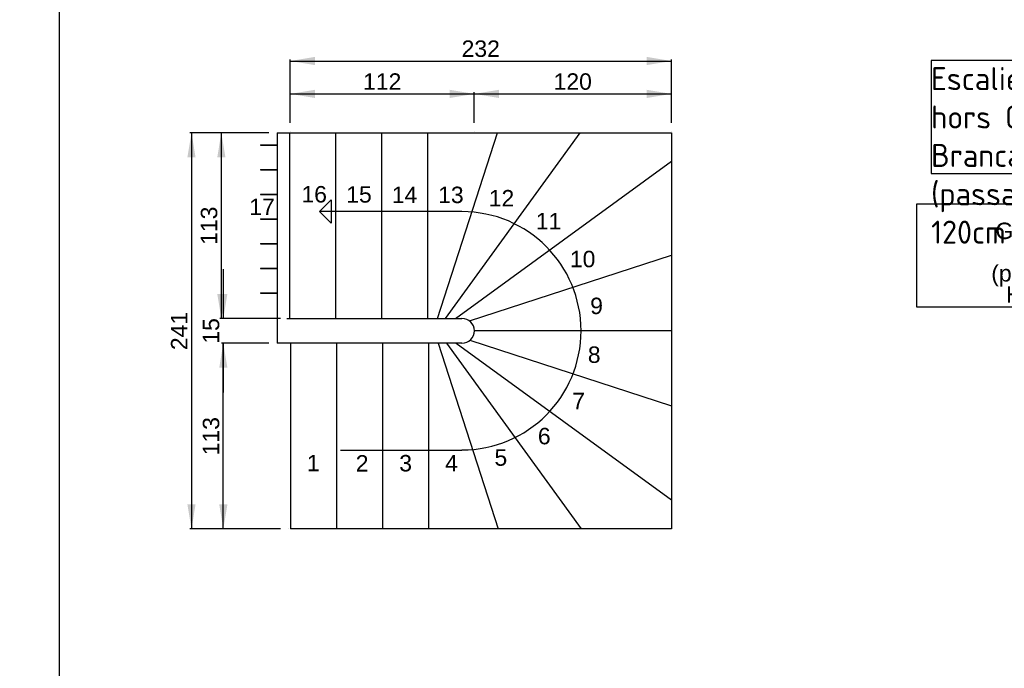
# Model space of a CAD drawing. Header units: millimetres. Extents: x 0 to 24.1, y -2.2 to 28.9.
# Tile 2 of 10: x 0 to 15, y 7.7 to 17.5. Entities that reach past the tile are written whole.
import ezdxf
from ezdxf import colors
from ezdxf.entities.mleader import LeaderData, LeaderLine
from ezdxf.enums import TextEntityAlignment as Align
from ezdxf.math import Vec2, Vec3

# ---------------------------------------------------------------- set-up
doc = ezdxf.new("R2010")
doc.units = ezdxf.units.MM
for name, color, linetype in [('201803570-PLAN1-', 7, 'Continuous'), ('Cartouche', 7, 'Continuous'), ('cotation', 7, 'Continuous'), ('COUPEFIN0', 7, 'Continuous'), ('Défaut', 7, 'Continuous'), ('ESCALIER-1', 7, 'Continuous'), ('GironInf', 7, 'Continuous')]:
    doc.layers.add(name, color=color, linetype=linetype)
doc.styles.add('SEACAD_Arial', font='arial.ttf')
doc.dimstyles.new('ISO', dxfattribs={"dimtxt": 0.25, "dimasz": 0.375, "dimexe": 0.025, "dimexo": 0.125, "dimgap": 0.025, "dimtad": 1, "dimtxsty": 'SEACAD_Arial', "dimblk1": '_SE_FILLED', "dimblk2": '_SE_FILLED', "dimsah": 1, "dimcen": 0, "dimadec": 0, "dimazin": 0, "dimtfac": 1, "dimtdec": 3, "dimtofl": 0, "dimtmove": 0, "dimatfit": 3, "dimfxl": 1, "dimtolj": 1, "dimarcsym": 0})

# ---------------------------------------------------------------- blocks, each defined once
blk = doc.blocks.new('SEANNOT_GROUP')
at = {"layer": 'Défaut', "color": 7, "linetype": 'Continuous', "style": 'SEACAD_Arial'}
blk.add_text('12', height=0.25, dxfattribs=at).set_placement((7.139, 14.933), align=Align.TOP_LEFT)
blk = doc.blocks.new('SEANNOT_GROUP1')
at = {"layer": 'Défaut', "color": 7, "linetype": 'Continuous', "style": 'SEACAD_Arial'}
blk.add_text('13', height=0.25, dxfattribs=at).set_placement((6.369, 14.984), align=Align.TOP_LEFT)
blk = doc.blocks.new('SEANNOT_GROUP2')
at = {"layer": 'Défaut', "color": 7, "linetype": 'Continuous', "style": 'SEACAD_Arial'}
blk.add_text('14', height=0.25, dxfattribs=at).set_placement((5.663, 14.983), align=Align.TOP_LEFT)
blk = doc.blocks.new('SEANNOT_GROUP3')
at = {"layer": 'Défaut', "color": 7, "linetype": 'Continuous', "style": 'SEACAD_Arial'}
blk.add_text('15', height=0.25, dxfattribs=at).set_placement((4.97, 14.991), align=Align.TOP_LEFT)
blk = doc.blocks.new('SEANNOT_GROUP4')
at = {"layer": 'Défaut', "color": 7, "linetype": 'Continuous', "style": 'SEACAD_Arial'}
blk.add_text('16', height=0.25, dxfattribs=at).set_placement((4.288, 14.993), align=Align.TOP_LEFT)
blk = doc.blocks.new('SEANNOT_GROUP5')
at = {"layer": 'Défaut', "color": 7, "linetype": 'Continuous', "style": 'SEACAD_Arial'}
blk.add_text('17', height=0.25, dxfattribs=at).set_placement((3.494, 14.802), align=Align.TOP_LEFT)
blk = doc.blocks.new('SEANNOT_GROUP6')
at = {"layer": 'Défaut', "color": 7, "linetype": 'Continuous', "style": 'SEACAD_Arial'}
blk.add_text('10', height=0.25, dxfattribs=at).set_placement((8.374, 14.008), align=Align.TOP_LEFT)
blk = doc.blocks.new('SEANNOT_GROUP7')
at = {"layer": 'Défaut', "color": 7, "linetype": 'Continuous', "style": 'SEACAD_Arial'}
blk.add_text('11', height=0.25, dxfattribs=at).set_placement((7.855, 14.584), align=Align.TOP_LEFT)
blk = doc.blocks.new('SEANNOT_GROUP8')
at = {"layer": 'Défaut', "color": 7, "linetype": 'Continuous', "style": 'SEACAD_Arial'}
blk.add_text('9', height=0.25, dxfattribs=at).set_placement((8.683, 13.296), align=Align.TOP_LEFT)
blk = doc.blocks.new('SEANNOT_GROUP9')
at = {"layer": 'Défaut', "color": 7, "linetype": 'Continuous', "style": 'SEACAD_Arial'}
blk.add_text('8', height=0.25, dxfattribs=at).set_placement((8.647, 12.554), align=Align.TOP_LEFT)
blk = doc.blocks.new('SEANNOT_GROUP10')
at = {"layer": 'Défaut', "color": 7, "linetype": 'Continuous', "style": 'SEACAD_Arial'}
blk.add_text('7', height=0.25, dxfattribs=at).set_placement((8.41, 11.85), align=Align.TOP_LEFT)
blk = doc.blocks.new('SEANNOT_GROUP11')
at = {"layer": 'Défaut', "color": 7, "linetype": 'Continuous', "style": 'SEACAD_Arial'}
blk.add_text('6', height=0.25, dxfattribs=at).set_placement((7.887, 11.316), align=Align.TOP_LEFT)
blk = doc.blocks.new('SEANNOT_GROUP12')
at = {"layer": 'Défaut', "color": 7, "linetype": 'Continuous', "style": 'SEACAD_Arial'}
blk.add_text('5', height=0.25, dxfattribs=at).set_placement((7.226, 10.99), align=Align.TOP_LEFT)
blk = doc.blocks.new('SEANNOT_GROUP13')
at = {"layer": 'Défaut', "color": 7, "linetype": 'Continuous', "style": 'SEACAD_Arial'}
blk.add_text('4', height=0.25, dxfattribs=at).set_placement((6.475, 10.905), align=Align.TOP_LEFT)
blk = doc.blocks.new('SEANNOT_GROUP14')
at = {"layer": 'Défaut', "color": 7, "linetype": 'Continuous', "style": 'SEACAD_Arial'}
blk.add_text('3', height=0.25, dxfattribs=at).set_placement((5.777, 10.904), align=Align.TOP_LEFT)
blk = doc.blocks.new('SEANNOT_GROUP15')
at = {"layer": 'Défaut', "color": 7, "linetype": 'Continuous', "style": 'SEACAD_Arial'}
blk.add_text('2', height=0.25, dxfattribs=at).set_placement((5.115, 10.901), align=Align.TOP_LEFT)
blk = doc.blocks.new('SEANNOT_GROUP16')
at = {"layer": 'Défaut', "color": 7, "linetype": 'Continuous', "style": 'SEACAD_Arial'}
blk.add_text('1', height=0.25, dxfattribs=at).set_placement((4.371, 10.906), align=Align.TOP_LEFT)
blk = doc.blocks.new('_DOT')
at = {"color": 0}
blk.add_line((0, 0), (-1, 0), dxfattribs=at)
at = {"color": 0, "const_width": 0.333}
blk.add_lwpolyline([(-0.1665, 0, 1), (0.1665, 0, 1)], format="xyb", close=True, dxfattribs=at)
blk = doc.blocks.new('SE2')
at = {"layer": '201803570-PLAN1-', "color": 7, "linetype": 'Continuous'}
for p, q in [((4.565, 14.604), (4.742, 14.781)), ((4.742, 14.781), (4.742, 14.427)), ((6.732, 14.604), (4.565, 14.604)), ((4.742, 14.427), (4.565, 14.604)), ((4.882, 10.979), (6.732, 10.979))]:
    blk.add_line(p, q, dxfattribs=at)
for centre in [(4.094, 15.804), (4.094, 15.804), (4.119, 15.829), (4.119, 15.829), (6.919, 15.829), (6.919, 15.829), (9.919, 15.829), (9.919, 15.829), (4.094, 12.979), (4.094, 12.979), (4.094, 12.604), (4.094, 12.604), (4.094, 9.779), (4.094, 9.779)]:
    blk.add_circle(centre, 0.000125, dxfattribs=at)
blk.add_arc((6.732, 12.792), 1.812, 270, 90, dxfattribs=at)
at = {"layer": 'COUPEFIN0', "color": 7, "linetype": 'Continuous'}
for p, q in [((3.664, 15.618), (3.914, 15.618)), ((3.664, 15.618), (3.664, 15.615)), ((3.664, 15.615), (3.914, 15.615)), ((3.914, 15.618), (3.914, 15.615)), ((3.664, 15.243), (3.664, 15.24)), ((3.664, 15.243), (3.914, 15.243)), ((3.664, 15.24), (3.914, 15.24)), ((3.914, 15.243), (3.914, 15.24)), ((3.664, 14.868), (3.664, 14.865)), ((3.664, 14.868), (3.914, 14.868)), ((3.664, 14.865), (3.914, 14.865)), ((3.914, 14.868), (3.914, 14.865)), ((3.664, 14.493), (3.664, 14.49)), ((3.664, 14.493), (3.914, 14.493)), ((3.664, 14.49), (3.914, 14.49)), ((3.914, 14.493), (3.914, 14.49)), ((3.664, 14.118), (3.664, 14.115)), ((3.664, 14.118), (3.914, 14.118)), ((3.664, 14.115), (3.914, 14.115)), ((3.914, 14.118), (3.914, 14.115)), ((3.664, 13.743), (3.664, 13.74)), ((3.664, 13.743), (3.914, 13.743)), ((3.664, 13.74), (3.914, 13.74)), ((3.914, 13.743), (3.914, 13.74)), ((3.664, 13.368), (3.664, 13.365)), ((3.664, 13.368), (3.914, 13.368)), ((3.664, 13.365), (3.914, 13.365)), ((3.914, 13.368), (3.914, 13.365))]:
    blk.add_line(p, q, dxfattribs=at)
at = {"layer": 'ESCALIER-1', "color": 7, "linetype": 'Continuous'}
for p, q in [((3.919, 15.804), (3.919, 12.604)), ((3.919, 15.804), (4.064, 15.804)), ((4.064, 15.804), (4.114, 15.804)), ((4.114, 15.804), (4.764, 15.804)), ((4.114, 12.979), (4.114, 15.804)), ((4.764, 15.804), (4.814, 15.804)), ((4.814, 15.804), (5.464, 15.804)), ((4.814, 12.979), (4.814, 15.804)), ((5.464, 15.804), (5.514, 15.804)), ((5.514, 15.804), (6.164, 15.804)), ((5.514, 12.979), (5.514, 15.804)), ((6.164, 15.804), (6.214, 15.804)), ((6.214, 15.804), (7.22, 15.804)), ((6.214, 12.979), (6.214, 15.804)), ((6.359, 12.979), (7.273, 15.804)), ((6.482, 12.979), (8.532, 15.804)), ((7.22, 15.804), (7.273, 15.804)), ((7.273, 15.804), (8.47, 15.804)), ((8.47, 15.804), (8.532, 15.804)), ((8.532, 15.804), (9.919, 15.804)), ((9.919, 15.804), (9.919, 15.43)), ((6.631, 12.979), (9.919, 15.369)), ((9.919, 15.43), (9.919, 15.369)), ((9.919, 15.369), (9.919, 13.993)), ((6.844, 12.942), (9.919, 13.941)), ((9.919, 13.993), (9.919, 13.941)), ((9.919, 13.941), (9.919, 12.846)), ((4.064, 12.979), (6.732, 12.979)), ((6.919, 12.796), (9.919, 12.796)), ((9.919, 12.846), (9.919, 12.796)), ((9.919, 12.796), (9.919, 11.705)), ((6.732, 12.604), (3.919, 12.604)), ((4.124, 12.604), (4.124, 9.779)), ((4.824, 12.604), (4.824, 9.779)), ((5.524, 12.604), (5.524, 9.779)), ((6.224, 12.604), (6.224, 9.779)), ((6.369, 12.604), (7.283, 9.779)), ((6.494, 12.604), (8.544, 9.779)), ((6.644, 12.604), (9.919, 10.224)), ((6.853, 12.649), (9.919, 11.653)), ((9.919, 11.705), (9.919, 11.653)), ((9.919, 11.653), (9.919, 10.286)), ((9.919, 10.286), (9.919, 10.224)), ((9.919, 10.224), (9.919, 9.779)), ((4.174, 9.779), (4.124, 9.779)), ((4.824, 9.779), (4.174, 9.779)), ((4.874, 9.779), (4.824, 9.779)), ((5.524, 9.779), (4.874, 9.779)), ((5.574, 9.779), (5.524, 9.779)), ((6.224, 9.779), (5.574, 9.779)), ((6.274, 9.779), (6.224, 9.779)), ((7.283, 9.779), (6.274, 9.779)), ((7.335, 9.779), (7.283, 9.779)), ((8.544, 9.779), (7.335, 9.779)), ((8.606, 9.779), (8.544, 9.779)), ((9.919, 9.779), (8.606, 9.779))]:
    blk.add_line(p, q, dxfattribs=at)
blk.add_arc((6.732, 12.792), 0.188, 270, 90, dxfattribs=at)
blk = doc.blocks.new('DMBLK779')
at = {"layer": 'cotation', "linetype": 'Continuous'}
for points in [[(7.294, 16.457), (6.919, 16.394), (7.294, 16.332)], [(9.544, 16.457), (9.544, 16.332), (9.919, 16.394)]]:
    blk.add_hatch(color=7, dxfattribs=at).paths.add_polyline_path(points)
at = {"layer": 'cotation', "color": 7, "linetype": 'Continuous'}
for p, q in [((6.919, 15.954), (6.919, 16.419)), ((6.919, 16.394), (9.919, 16.394)), ((9.919, 15.954), (9.919, 16.419))]:
    blk.add_line(p, q, dxfattribs=at)
at = {"layer": 'cotation', "color": 7, "linetype": 'Continuous', "style": 'SEACAD_Arial'}
blk.add_text('120', height=0.25, dxfattribs=at).set_placement((8.126, 16.707), align=Align.TOP_LEFT)
blk = doc.blocks.new('_SE_FILLED')
at = {"color": 0}
blk.add_line((0, 0), (-1, 0), dxfattribs=at)
blk.add_solid([(0, 0), (-1, -0.1665), (-1, 0.1665), (0, 0)], dxfattribs=at)
blk = doc.blocks.new('DMBLK780')
at = {"layer": 'cotation', "linetype": 'Continuous'}
for points in [[(4.494, 16.457), (4.119, 16.394), (4.494, 16.332)], [(6.544, 16.457), (6.544, 16.332), (6.919, 16.394)]]:
    blk.add_hatch(color=7, dxfattribs=at).paths.add_polyline_path(points)
at = {"layer": 'cotation', "color": 7, "linetype": 'Continuous'}
for p, q in [((4.119, 15.954), (4.119, 16.419)), ((4.119, 16.394), (6.919, 16.394)), ((6.919, 15.954), (6.919, 16.419))]:
    blk.add_line(p, q, dxfattribs=at)
at = {"layer": 'cotation', "color": 7, "linetype": 'Continuous', "style": 'SEACAD_Arial'}
blk.add_text('112', height=0.25, dxfattribs=at).set_placement((5.226, 16.707), align=Align.TOP_LEFT)
blk = doc.blocks.new('DMBLK781')
at = {"layer": 'cotation', "linetype": 'Continuous'}
for points in [[(4.494, 16.957), (4.119, 16.894), (4.494, 16.832)], [(9.544, 16.957), (9.544, 16.832), (9.919, 16.894)]]:
    blk.add_hatch(color=7, dxfattribs=at).paths.add_polyline_path(points)
at = {"layer": 'cotation', "color": 7, "linetype": 'Continuous'}
for p, q in [((4.119, 15.954), (4.119, 16.919)), ((4.119, 16.894), (9.919, 16.894)), ((9.919, 15.954), (9.919, 16.919))]:
    blk.add_line(p, q, dxfattribs=at)
at = {"layer": 'cotation', "color": 7, "linetype": 'Continuous', "style": 'SEACAD_Arial'}
blk.add_text('232', height=0.25, dxfattribs=at).set_placement((6.726, 17.207), align=Align.TOP_LEFT)
blk = doc.blocks.new('DMBLK782')
at = {"layer": 'cotation', "linetype": 'Continuous'}
for points in [[(3.037, 12.229), (3.162, 12.229), (3.099, 12.604)], [(3.037, 10.154), (3.099, 9.779), (3.162, 10.154)]]:
    blk.add_hatch(color=7, dxfattribs=at).paths.add_polyline_path(points)
at = {"layer": 'cotation', "color": 7, "linetype": 'Continuous'}
for p, q in [((3.794, 12.604), (3.074, 12.604)), ((3.099, 9.779), (3.099, 12.604)), ((3.969, 9.779), (3.074, 9.779))]:
    blk.add_line(p, q, dxfattribs=at)
at = {"layer": 'cotation', "color": 7, "linetype": 'Continuous', "style": 'SEACAD_Arial'}
blk.add_text('113', height=0.25, rotation=90, dxfattribs=at).set_placement((2.787, 10.898), align=Align.TOP_LEFT)
blk = doc.blocks.new('DMBLK783')
at = {"layer": 'cotation', "linetype": 'Continuous'}
for points in [[(3.007, 15.429), (3.132, 15.429), (3.069, 15.804)], [(3.007, 13.354), (3.069, 12.979), (3.132, 13.354)]]:
    blk.add_hatch(color=7, dxfattribs=at).paths.add_polyline_path(points)
at = {"layer": 'cotation', "color": 7, "linetype": 'Continuous'}
for p, q in [((3.794, 15.804), (3.044, 15.804)), ((3.069, 15.804), (3.069, 12.979)), ((3.969, 12.979), (3.044, 12.979))]:
    blk.add_line(p, q, dxfattribs=at)
at = {"layer": 'cotation', "color": 7, "linetype": 'Continuous', "style": 'SEACAD_Arial'}
blk.add_text('113', height=0.25, rotation=90, dxfattribs=at).set_placement((2.757, 14.098), align=Align.TOP_LEFT)
blk = doc.blocks.new('DMBLK784')
at = {"layer": 'cotation', "linetype": 'Continuous'}
for points in [[(2.552, 15.429), (2.677, 15.429), (2.615, 15.804)], [(2.552, 10.154), (2.615, 9.779), (2.677, 10.154)]]:
    blk.add_hatch(color=7, dxfattribs=at).paths.add_polyline_path(points)
at = {"layer": 'cotation', "color": 7, "linetype": 'Continuous'}
for p, q in [((3.794, 15.804), (2.59, 15.804)), ((2.615, 15.804), (2.615, 9.779)), ((3.969, 9.779), (2.59, 9.779))]:
    blk.add_line(p, q, dxfattribs=at)
at = {"layer": 'cotation', "color": 7, "linetype": 'Continuous', "style": 'SEACAD_Arial'}
blk.add_text('241', height=0.25, rotation=90, dxfattribs=at).set_placement((2.302, 12.498), align=Align.TOP_LEFT)
blk = doc.blocks.new('DMBLK785')
at = {"layer": 'cotation', "linetype": 'Continuous'}
for points in [[(3.037, 13.354), (3.099, 12.979), (3.162, 13.354)], [(3.037, 12.229), (3.162, 12.229), (3.099, 12.604)]]:
    blk.add_hatch(color=7, dxfattribs=at).paths.add_polyline_path(points)
at = {"layer": 'cotation', "color": 7, "linetype": 'Continuous'}
for p, q in [((3.099, 13.729), (3.099, 12.979)), ((3.969, 12.979), (3.074, 12.979)), ((3.794, 12.604), (3.074, 12.604)), ((3.099, 12.604), (3.099, 11.854))]:
    blk.add_line(p, q, dxfattribs=at)
at = {"layer": 'cotation', "color": 7, "linetype": 'Continuous', "style": 'SEACAD_Arial'}
blk.add_text('15', height=0.25, rotation=90, dxfattribs=at).set_placement((2.787, 12.596), align=Align.TOP_LEFT)

msp = doc.modelspace()

# ---------------------------------------------------------------- linework, layer by layer
at = {"layer": 'Cartouche', "color": 7, "linetype": 'Continuous'}
msp.add_line((0.60674, 0.66875), (0.60674, 28.88922), dxfattribs=at)
at = {"layer": 'cotation', "color": 7, "linetype": 'Continuous'}
msp.add_lwpolyline([(13.87147, 16.90449), (13.87147, 15.18631), (19.64647, 15.18631), (19.64647, 16.90449), (13.87147, 16.90449)], dxfattribs=at)
at = {"layer": 'GironInf', "color": 7, "linetype": 'Continuous'}
for p, q in [((13.64771, 14.71658), (13.64771, 13.15423)), ((19.67699, 14.71658), (13.64771, 14.71658)), ((13.64771, 13.15423), (19.67699, 13.15423))]:
    msp.add_line(p, q, dxfattribs=at)

# ---------------------------------------------------------------- block references
at = {"layer": 'Défaut'}
for name in ['SE2', 'SEANNOT_GROUP4', 'SEANNOT_GROUP3', 'SEANNOT_GROUP1', 'SEANNOT_GROUP2', 'SEANNOT_GROUP', 'SEANNOT_GROUP5', 'SEANNOT_GROUP7', 'SEANNOT_GROUP6', 'SEANNOT_GROUP8', 'SEANNOT_GROUP9', 'SEANNOT_GROUP10', 'SEANNOT_GROUP11', 'SEANNOT_GROUP12', 'SEANNOT_GROUP16', 'SEANNOT_GROUP15', 'SEANNOT_GROUP14', 'SEANNOT_GROUP13']:
    msp.add_blockref(name, (0, 0), dxfattribs=at)

# ---------------------------------------------------------------- texts
at = {"layer": 'cotation', "insert": (13.87147, 16.80109), "char_height": 0.35, "width": 5.832751, "attachment_point": 1}
msp.add_mtext('{\\fSolid Edge ISO|b0||i0||c0|p34;\\C7;\\H0.35;\\W1.;Escalier hors normes PMR : \\P}{\\fSolid Edge ISO|b0||i0||c0|p34;\\C7;\\H0.35;\\W1.;hors Gabarit Passage du Brancard\\P}{\\fSolid Edge ISO|b0||i0||c0|p34;\\C7;\\H0.35;\\W1.;(passages inférieurs à 120cm fini)}', dxfattribs=at)

# ---------------------------------------------------------------- dimensions: what is measured, and where the dimension line sits
at = {"layer": 'cotation', "color": 7, "linetype": 'Continuous'}
for base, p1, p2, angle, picture, middle, dimtype in [((4.1191, 16.89437), (4.1191, 15.82924), (9.9191, 15.82924), 0, 'DMBLK781', (7.0191, 16.89437), 161), ((4.1191, 16.39437), (4.1191, 15.82924), (6.9191, 15.82924), 0, 'DMBLK780', (5.5191, 16.39437), 161), ((6.9191, 16.39437), (6.9191, 15.82924), (9.9191, 15.82924), 0, 'DMBLK779', (8.4191, 16.39437), 161), ((4.0941, 12.79174), (3.9191, 15.80424), (4.0941, 9.77924), 90, 'DMBLK784', (2.61491, 12.79174), 160), ((4.0941, 14.39174), (3.9191, 15.80424), (4.0941, 12.97924), 90, 'DMBLK783', (3.06931, 14.39174), 160), ((3.9191, 12.79174), (4.0941, 12.97924), (3.9191, 12.60424), 90, 'DMBLK785', (3.09937, 12.79174), 160), ((3.9191, 11.19174), (4.0941, 9.77924), (3.9191, 12.60424), 90, 'DMBLK782', (3.09937, 11.19174), 160)]:
    dim = msp.add_linear_dim(base=base, p1=p1, p2=p2, angle=angle, text='\\A1;<>', dimstyle='ISO', override={"dimlfac": 40}, dxfattribs=at)
    dim.commit()
    dim.dimension.update_dxf_attribs({"geometry": picture, "text_midpoint": middle, "dimtype": dimtype})

# ---------------------------------------------------------------- leaders
at = {"layer": 'Cartouche', "color": 7, "linetype": 'Continuous'}
ml = msp.add_multileader_mtext('Standard', dxfattribs=at)
ml.set_content('{\\pxsm0.775;\\fArial|b0||i0||c0|p34;\\W1.;Hauteur à Monter : 290cm\\P}', color=256)
ml.set_leader_properties()
ml.set_arrow_properties(name='DOT')
ml.build(insert=Vec2(0, 0))
ml.multileader.update_dxf_attribs({"leader_type": 0, "dogleg_length": 0, "arrow_head_size": 0.50625})
ctx = ml.context
ctx.base_point, ctx.char_height, ctx.arrow_head_size, ctx.landing_gap_size = Vec3(7.10934, 27.92617), 0.3375, 0.50625, 0.0675
ctx.text_align_type = 1
notes = []
notes.append((ctx, [(0, (0, 0, 0), (0, 0), (1, 0), 1, [])]))
ctx.mtext.insert, ctx.mtext.alignment = Vec3(11.81154, 28.09778), 2
at = {"layer": 'GironInf', "color": 7, "linetype": 'Continuous'}
ml = msp.add_multileader_mtext('Standard', dxfattribs=at)
ml.set_content('{\\pxsm0.775;\\fArial|b0||i0||c0|p34;\\W1.;GIRON < 28 cm à 50 cm\\Pdes murs extérieurs\\P(pour cage fini 245 x 236)\\PHORS NORMES PMR\\P}', color=256)
ml.set_leader_properties()
ml.build(insert=Vec2(0, 0))
ml.multileader.update_dxf_attribs({"dogleg_length": 0, "arrow_head_size": 0.375})
ctx = ml.context
ctx.base_point, ctx.char_height, ctx.arrow_head_size, ctx.landing_gap_size = Vec3(12.80625, 14.30976), 0.25, 0.375, 0.05
ctx.text_align_type = 1
notes.append((ctx, [(0, (0, 0, 0), (0, 0), (1, 0), 1, [])]))
ctx.mtext.insert, ctx.mtext.alignment = Vec3(16.76775, 14.43689), 2
for ctx, leaders in notes:
    for number, flags, end, landing, length, lines in leaders:
        leader = LeaderData()
        leader.index, (leader.has_last_leader_line, leader.has_dogleg_vector, leader.attachment_direction) = number, flags
        leader.last_leader_point, leader.dogleg_vector, leader.dogleg_length = Vec3(end), Vec3(landing), length
        for number, points, colour, breaks in lines:
            line = LeaderLine()
            line.index, line.vertices, line.color, line.breaks = number, Vec3.list(points), colors.encode_raw_color(colour), breaks
            leader.lines.append(line)
        ctx.leaders.append(leader)

doc.saveas('drawing.dxf')
